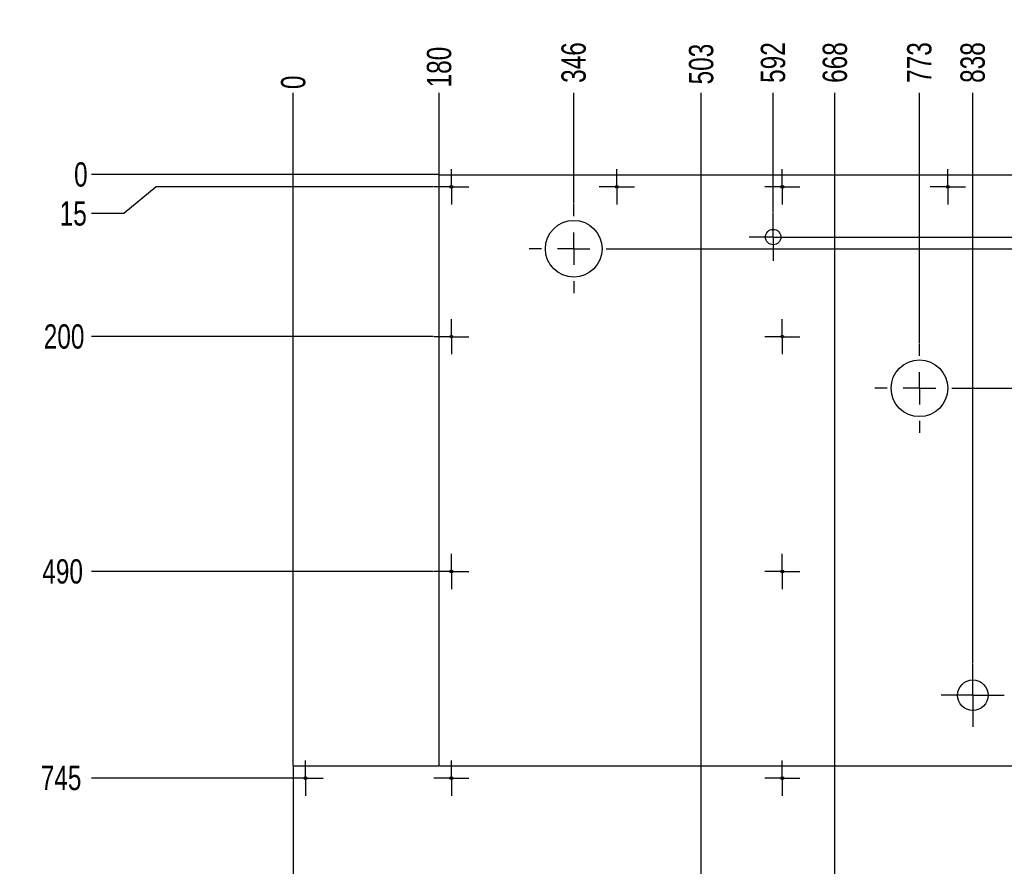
# Model space of a CAD drawing. Header units: millimetres. Extents: x 0 to 841, y 0 to 594.
# Tile 11 of 30: x 232 to 354, y 100 to 205. Entities that reach past the tile are written whole.
import ezdxf

# ---------------------------------------------------------------- set-up
doc = ezdxf.new("R2010")
doc.units = ezdxf.units.MM
doc.header["$PDSIZE"] = -1
doc.linetypes.add('CENTERX2', pattern=[20.32, 12.7, -2.54, 2.54, -2.54])
for name, color, linetype in [('COTES', 1, 'Continuous'), ('GRAVURES', 9, 'Continuous'), ('TRAIT-MIXTES', 3, 'CENTERX2')]:
    doc.layers.add(name, color=color, linetype=linetype)
doc.layers.add('TRAIT-FORT', color=4, linetype='Continuous', lineweight=25)
doc.styles.add('SLDTEXTSTYLE0', font='TXT', dxfattribs={"width": 0.75})
doc.dimstyles.new('SLDDIMSTYLE2', dxfattribs={"dimtxt": 3, "dimasz": 0.333333, "dimexe": 0, "dimexo": 0.0625, "dimgap": 0.75, "dimtad": 0, "dimtih": 1, "dimtoh": 1, "dimdec": 0, "dimlfac": 10, "dimrnd": 1e-09, "dimdsep": 46, "dimtxsty": 'SLDTEXTSTYLE0', "dimblk1": 'ORIGIN', "dimblk2": 'ORIGIN', "dimsah": 1, "dimcen": 0.09, "dimadec": 0, "dimazin": 2, "dimtfac": 1, "dimtdec": 0, "dimtofl": 0, "dimtmove": 0, "dimatfit": 3, "dimldrblk": 'ORIGIN', "dimfxl": 1, "dimfrac": 2, "dimtolj": 1, "dimtzin": 12, "dimarcsym": 0})
doc.dimstyles.new('SLDDIMSTYLE3', dxfattribs={"dimtxt": 3, "dimasz": 2, "dimexe": 0, "dimexo": 0.0625, "dimgap": 0.75, "dimtad": 0, "dimtih": 1, "dimtoh": 1, "dimdec": 0, "dimlfac": 10, "dimrnd": 1e-09, "dimzin": 12, "dimdsep": 46, "dimtxsty": 'SLDTEXTSTYLE0', "dimsah": 1, "dimcen": 0.09, "dimadec": 0, "dimazin": 3, "dimtfac": 1, "dimtdec": 0, "dimtofl": 0, "dimtmove": 0, "dimatfit": 3, "dimfxl": 1, "dimfrac": 2, "dimtolj": 1, "dimtzin": 12, "dimarcsym": 0})

# ---------------------------------------------------------------- blocks, each defined once
blk = doc.blocks.new('_D_184')
at = {"layer": 'COTES', "color": 0, "lineweight": -2, "transparency": 16777216}
blk.add_line((266.03, 112.78), (266.03, 195.81), dxfattribs=at)
at = {"layer": 'Defpoints', "color": 0, "transparency": 16777216}
for p in [(266.03, 195.81), (266.03, 112.72), (266.03, 112.72)]:
    blk.add_point(p, dxfattribs=at)
at = {"layer": 'COTES', "color": 0, "transparency": 16777216, "insert": (266.03, 197.12), "char_height": 3, "attachment_point": 5, "rotation": 90, "style": 'SLDTEXTSTYLE0'}
blk.add_mtext('\\A1;0', dxfattribs=at)
blk = doc.blocks.new('_Origin')
at = {"color": 0, "linetype": 'ByBlock', "lineweight": -2}
blk.add_line((0, 0), (-1, 0), dxfattribs=at)
blk.add_circle((0, 0), 0.5, dxfattribs=at)
blk = doc.blocks.new('_D_185')
at = {"layer": 'COTES', "color": 0, "lineweight": -2, "transparency": 16777216}
blk.add_line((284.03, 185.78), (284.03, 195.81), dxfattribs=at)
at = {"layer": 'Defpoints', "color": 0, "transparency": 16777216}
for p in [(284.03, 195.81), (284.03, 185.72), (266.03, 112.72)]:
    blk.add_point(p, dxfattribs=at)
at = {"layer": 'COTES', "color": 0, "transparency": 16777216, "insert": (284.03, 199), "char_height": 3, "attachment_point": 5, "rotation": 90, "style": 'SLDTEXTSTYLE0'}
blk.add_mtext('\\A1;180', dxfattribs=at)
blk = doc.blocks.new('_D_186')
at = {"layer": 'COTES', "color": 0, "lineweight": -2, "transparency": 16777216}
blk.add_line((300.63, 182.14), (300.63, 195.81), dxfattribs=at)
at = {"layer": 'Defpoints', "color": 0, "transparency": 16777216}
for p in [(300.63, 195.81), (300.63, 182.08), (266.03, 112.72)]:
    blk.add_point(p, dxfattribs=at)
at = {"layer": 'COTES', "color": 0, "transparency": 16777216, "insert": (300.63, 199.56), "char_height": 3, "attachment_point": 5, "rotation": 90, "style": 'SLDTEXTSTYLE0'}
blk.add_mtext('\\A1;346', dxfattribs=at)
blk = doc.blocks.new('_D_187')
at = {"layer": 'COTES', "color": 0, "lineweight": -2, "transparency": 16777216}
blk.add_line((316.36, 43.9), (316.36, 195.81), dxfattribs=at)
at = {"layer": 'Defpoints', "color": 0, "transparency": 16777216}
for p in [(316.36, 195.81), (266.03, 112.72), (316.36, 43.83)]:
    blk.add_point(p, dxfattribs=at)
at = {"layer": 'COTES', "color": 0, "transparency": 16777216, "insert": (316.36, 199.37), "char_height": 3, "attachment_point": 5, "rotation": 90, "style": 'SLDTEXTSTYLE0'}
blk.add_mtext('\\A1;503', dxfattribs=at)
blk = doc.blocks.new('_D_188')
at = {"layer": 'COTES', "color": 0, "lineweight": -2, "transparency": 16777216}
blk.add_line((325.23, 181.03), (325.23, 195.81), dxfattribs=at)
at = {"layer": 'Defpoints', "color": 0, "transparency": 16777216}
for p in [(325.23, 195.81), (325.23, 180.97), (266.03, 112.72)]:
    blk.add_point(p, dxfattribs=at)
at = {"layer": 'COTES', "color": 0, "transparency": 16777216, "insert": (325.23, 199.56), "char_height": 3, "attachment_point": 5, "rotation": 90, "style": 'SLDTEXTSTYLE0'}
blk.add_mtext('\\A1;592', dxfattribs=at)
blk = doc.blocks.new('_D_189')
at = {"layer": 'COTES', "color": 0, "lineweight": -2, "transparency": 16777216}
blk.add_line((332.86, 83.9), (332.86, 195.81), dxfattribs=at)
at = {"layer": 'Defpoints', "color": 0, "transparency": 16777216}
for p in [(332.86, 195.81), (266.03, 112.72), (332.86, 83.83)]:
    blk.add_point(p, dxfattribs=at)
at = {"layer": 'COTES', "color": 0, "transparency": 16777216, "insert": (332.86, 199.56), "char_height": 3, "attachment_point": 5, "rotation": 90, "style": 'SLDTEXTSTYLE0'}
blk.add_mtext('\\A1;668', dxfattribs=at)
blk = doc.blocks.new('_D_190')
at = {"layer": 'COTES', "color": 0, "lineweight": -2, "transparency": 16777216}
blk.add_line((343.28, 164.91), (343.28, 195.81), dxfattribs=at)
at = {"layer": 'Defpoints', "color": 0, "transparency": 16777216}
for p in [(343.28, 195.81), (343.28, 164.84), (266.03, 112.72)]:
    blk.add_point(p, dxfattribs=at)
at = {"layer": 'COTES', "color": 0, "transparency": 16777216, "insert": (343.28, 199.56), "char_height": 3, "attachment_point": 5, "rotation": 90, "style": 'SLDTEXTSTYLE0'}
blk.add_mtext('\\A1;773', dxfattribs=at)
blk = doc.blocks.new('_D_191')
at = {"layer": 'COTES', "color": 0, "lineweight": -2, "transparency": 16777216}
blk.add_line((349.86, 125.4), (349.86, 195.81), dxfattribs=at)
at = {"layer": 'Defpoints', "color": 0, "transparency": 16777216}
for p in [(349.86, 195.81), (349.86, 125.33), (266.03, 112.72)]:
    blk.add_point(p, dxfattribs=at)
at = {"layer": 'COTES', "color": 0, "transparency": 16777216, "insert": (349.86, 199.56), "char_height": 3, "attachment_point": 5, "rotation": 90, "style": 'SLDTEXTSTYLE0'}
blk.add_mtext('\\A1;838', dxfattribs=at)
blk = doc.blocks.new('_D_192')
at = {"layer": 'COTES', "color": 0, "lineweight": -2, "transparency": 16777216}
blk.add_line((356.91, 114.66), (356.91, 195.81), dxfattribs=at)
at = {"layer": 'Defpoints', "color": 0, "transparency": 16777216}
for p in [(356.91, 195.81), (356.91, 114.6), (266.03, 112.72)]:
    blk.add_point(p, dxfattribs=at)
at = {"layer": 'COTES', "color": 0, "transparency": 16777216, "insert": (356.91, 199.37), "char_height": 3, "attachment_point": 5, "rotation": 90, "style": 'SLDTEXTSTYLE0'}
blk.add_mtext('\\A1;909', dxfattribs=at)
blk = doc.blocks.new('_D_193')
at = {"layer": 'COTES', "color": 0, "lineweight": -2, "transparency": 16777216}
for p, q in [((362.7, 191.81), (362.7, 195.81)), ((363.35, 187.81), (362.7, 191.81)), ((363.35, 163.2), (363.35, 187.81))]:
    blk.add_line(p, q, dxfattribs=at)
at = {"layer": 'Defpoints', "color": 0, "transparency": 16777216}
for p in [(362.7, 195.81), (363.35, 163.14), (266.03, 112.72)]:
    blk.add_point(p, dxfattribs=at)
at = {"layer": 'COTES', "color": 0, "transparency": 16777216, "insert": (362.7, 199.56), "char_height": 3, "attachment_point": 5, "rotation": 90, "style": 'SLDTEXTSTYLE0'}
blk.add_mtext('\\A1;973', dxfattribs=at)
blk = doc.blocks.new('_D_194')
at = {"layer": 'COTES', "color": 0, "lineweight": -2, "transparency": 16777216}
for p, q in [((367.51, 191.81), (367.51, 195.81)), ((366.86, 187.81), (367.51, 191.81)), ((366.86, 83.9), (366.86, 187.81))]:
    blk.add_line(p, q, dxfattribs=at)
at = {"layer": 'Defpoints', "color": 0, "transparency": 16777216}
for p in [(367.51, 195.81), (266.03, 112.72), (366.86, 83.83)]:
    blk.add_point(p, dxfattribs=at)
at = {"layer": 'COTES', "color": 0, "transparency": 16777216, "insert": (367.51, 199.93), "char_height": 3, "attachment_point": 5, "rotation": 90, "style": 'SLDTEXTSTYLE0'}
blk.add_mtext('\\A1;1008', dxfattribs=at)
blk = doc.blocks.new('_D_195')
at = {"layer": 'COTES', "color": 0, "lineweight": -2, "transparency": 16777216}
for p, q in [((376.16, 191.81), (376.16, 195.81)), ((377.44, 187.81), (376.16, 191.81)), ((377.44, 63.85), (377.44, 187.81))]:
    blk.add_line(p, q, dxfattribs=at)
at = {"layer": 'Defpoints', "color": 0, "transparency": 16777216}
for p in [(376.16, 195.81), (266.03, 112.72), (377.44, 63.79)]:
    blk.add_point(p, dxfattribs=at)
at = {"layer": 'COTES', "color": 0, "transparency": 16777216, "insert": (376.16, 199.56), "char_height": 3, "attachment_point": 5, "rotation": 90, "style": 'SLDTEXTSTYLE0'}
blk.add_mtext('\\A1;1114', dxfattribs=at)
blk = doc.blocks.new('_D_196')
at = {"layer": 'COTES', "color": 0, "lineweight": -2, "transparency": 16777216}
for p, q in [((380.97, 191.81), (380.97, 195.81)), ((379.69, 187.81), (380.97, 191.81)), ((379.69, 58.29), (379.69, 187.81))]:
    blk.add_line(p, q, dxfattribs=at)
at = {"layer": 'Defpoints', "color": 0, "transparency": 16777216}
for p in [(380.97, 195.81), (266.03, 112.72), (379.69, 58.22)]:
    blk.add_point(p, dxfattribs=at)
at = {"layer": 'COTES', "color": 0, "transparency": 16777216, "insert": (380.97, 199.93), "char_height": 3, "attachment_point": 5, "rotation": 90, "style": 'SLDTEXTSTYLE0'}
blk.add_mtext('\\A1;1137', dxfattribs=at)
blk = doc.blocks.new('_D_197')
at = {"layer": 'COTES', "color": 0, "lineweight": -2, "transparency": 16777216}
for p, q in [((388.96, 191.81), (388.96, 195.81)), ((390.45, 187.81), (388.96, 191.81)), ((390.45, 64.36), (390.45, 187.81))]:
    blk.add_line(p, q, dxfattribs=at)
at = {"layer": 'Defpoints', "color": 0, "transparency": 16777216}
for p in [(388.96, 195.81), (266.03, 112.72), (390.45, 64.29)]:
    blk.add_point(p, dxfattribs=at)
at = {"layer": 'COTES', "color": 0, "transparency": 16777216, "insert": (388.96, 200.31), "char_height": 3, "attachment_point": 5, "rotation": 90, "style": 'SLDTEXTSTYLE0'}
blk.add_mtext('\\A1;1244', dxfattribs=at)
blk = doc.blocks.new('_D_198')
at = {"layer": 'COTES', "color": 0, "lineweight": -2, "transparency": 16777216}
for p, q in [((393.77, 191.81), (393.77, 195.81)), ((392.27, 187.81), (393.77, 191.81)), ((392.27, 174.89), (392.27, 187.81))]:
    blk.add_line(p, q, dxfattribs=at)
at = {"layer": 'Defpoints', "color": 0, "transparency": 16777216}
for p in [(393.77, 195.81), (392.27, 174.83), (266.03, 112.72)]:
    blk.add_point(p, dxfattribs=at)
at = {"layer": 'COTES', "color": 0, "transparency": 16777216, "insert": (393.77, 200.31), "char_height": 3, "attachment_point": 5, "rotation": 90, "style": 'SLDTEXTSTYLE0'}
blk.add_mtext('\\A1;1262', dxfattribs=at)
blk = doc.blocks.new('_D_199')
at = {"layer": 'COTES', "color": 0, "lineweight": -2, "transparency": 16777216}
blk.add_line((405.03, 138.78), (405.03, 195.81), dxfattribs=at)
at = {"layer": 'Defpoints', "color": 0, "transparency": 16777216}
for p in [(405.03, 195.81), (405.03, 138.72), (266.03, 112.72)]:
    blk.add_point(p, dxfattribs=at)
at = {"layer": 'COTES', "color": 0, "transparency": 16777216, "insert": (405.03, 200.12), "char_height": 3, "attachment_point": 5, "rotation": 90, "style": 'SLDTEXTSTYLE0'}
blk.add_mtext('\\A1;1390', dxfattribs=at)
blk = doc.blocks.new('_D_200')
at = {"layer": 'COTES', "color": 0, "lineweight": -2, "transparency": 16777216}
for p, q in [((419.19, 191.81), (419.19, 195.81)), ((421.03, 187.81), (419.19, 191.81)), ((421.03, 138.78), (421.03, 187.81))]:
    blk.add_line(p, q, dxfattribs=at)
at = {"layer": 'Defpoints', "color": 0, "transparency": 16777216}
for p in [(419.19, 195.81), (421.03, 138.72), (266.03, 112.72)]:
    blk.add_point(p, dxfattribs=at)
at = {"layer": 'COTES', "color": 0, "transparency": 16777216, "insert": (419.19, 200.12), "char_height": 3, "attachment_point": 5, "rotation": 90, "style": 'SLDTEXTSTYLE0'}
blk.add_mtext('\\A1;1550', dxfattribs=at)
blk = doc.blocks.new('_D_201')
at = {"layer": 'COTES', "color": 0, "lineweight": -2, "transparency": 16777216}
for p, q in [((424, 191.81), (424, 195.81)), ((424.23, 187.81), (424, 191.81)), ((424.23, 164.28), (424.23, 187.81))]:
    blk.add_line(p, q, dxfattribs=at)
at = {"layer": 'Defpoints', "color": 0, "transparency": 16777216}
for p in [(424, 195.81), (424.23, 164.22), (266.03, 112.72)]:
    blk.add_point(p, dxfattribs=at)
at = {"layer": 'COTES', "color": 0, "transparency": 16777216, "insert": (424, 200.31), "char_height": 3, "attachment_point": 5, "rotation": 90, "style": 'SLDTEXTSTYLE0'}
blk.add_mtext('\\A1;1582', dxfattribs=at)
blk = doc.blocks.new('_D_202')
at = {"layer": 'COTES', "color": 0, "lineweight": -2, "transparency": 16777216}
for p, q in [((428.81, 191.81), (428.81, 195.81)), ((428.68, 187.81), (428.81, 191.81)), ((428.68, 143.65), (428.68, 187.81))]:
    blk.add_line(p, q, dxfattribs=at)
at = {"layer": 'Defpoints', "color": 0, "transparency": 16777216}
for p in [(428.81, 195.81), (428.68, 143.59), (266.03, 112.72)]:
    blk.add_point(p, dxfattribs=at)
at = {"layer": 'COTES', "color": 0, "transparency": 16777216, "insert": (428.81, 200.31), "char_height": 3, "attachment_point": 5, "rotation": 90, "style": 'SLDTEXTSTYLE0'}
blk.add_mtext('\\A1;1626', dxfattribs=at)
blk = doc.blocks.new('_D_203')
at = {"layer": 'COTES', "color": 0, "lineweight": -2, "transparency": 16777216}
for p, q in [((433.62, 191.81), (433.62, 195.81)), ((431.78, 187.81), (433.62, 191.81)), ((431.78, 138.95), (431.78, 187.81))]:
    blk.add_line(p, q, dxfattribs=at)
at = {"layer": 'Defpoints', "color": 0, "transparency": 16777216}
for p in [(433.62, 195.81), (431.78, 138.89), (266.03, 112.72)]:
    blk.add_point(p, dxfattribs=at)
at = {"layer": 'COTES', "color": 0, "transparency": 16777216, "insert": (433.62, 200.31), "char_height": 3, "attachment_point": 5, "rotation": 90, "style": 'SLDTEXTSTYLE0'}
blk.add_mtext('\\A1;1657', dxfattribs=at)
blk = doc.blocks.new('_D_204')
at = {"layer": 'COTES', "color": 0, "lineweight": -2, "transparency": 16777216}
blk.add_line((441.44, 84.96), (441.44, 195.81), dxfattribs=at)
at = {"layer": 'Defpoints', "color": 0, "transparency": 16777216}
for p in [(441.44, 195.81), (266.03, 112.72), (441.44, 84.9)]:
    blk.add_point(p, dxfattribs=at)
at = {"layer": 'COTES', "color": 0, "transparency": 16777216, "insert": (441.44, 200.31), "char_height": 3, "attachment_point": 5, "rotation": 90, "style": 'SLDTEXTSTYLE0'}
blk.add_mtext('\\A1;1754', dxfattribs=at)
blk = doc.blocks.new('_D_205')
at = {"layer": 'COTES', "color": 0, "lineweight": -2, "transparency": 16777216}
for p, q in [((448.31, 191.81), (448.31, 195.81)), ((449.2, 187.81), (448.31, 191.81)), ((449.2, 92.84), (449.2, 187.81))]:
    blk.add_line(p, q, dxfattribs=at)
at = {"layer": 'Defpoints', "color": 0, "transparency": 16777216}
for p in [(448.31, 195.81), (266.03, 112.72), (449.2, 92.78)]:
    blk.add_point(p, dxfattribs=at)
at = {"layer": 'COTES', "color": 0, "transparency": 16777216, "insert": (448.31, 200.31), "char_height": 3, "attachment_point": 5, "rotation": 90, "style": 'SLDTEXTSTYLE0'}
blk.add_mtext('\\A1;1832', dxfattribs=at)
blk = doc.blocks.new('_D_206')
at = {"layer": 'COTES', "color": 0, "lineweight": -2, "transparency": 16777216}
for p, q in [((453.12, 191.81), (453.12, 195.81)), ((451.45, 187.81), (453.12, 191.81)), ((451.45, 87.28), (451.45, 187.81))]:
    blk.add_line(p, q, dxfattribs=at)
at = {"layer": 'Defpoints', "color": 0, "transparency": 16777216}
for p in [(453.12, 195.81), (266.03, 112.72), (451.45, 87.22)]:
    blk.add_point(p, dxfattribs=at)
at = {"layer": 'COTES', "color": 0, "transparency": 16777216, "insert": (453.12, 200.31), "char_height": 3, "attachment_point": 5, "rotation": 90, "style": 'SLDTEXTSTYLE0'}
blk.add_mtext('\\A1;1854', dxfattribs=at)
blk = doc.blocks.new('_D_207')
at = {"layer": 'COTES', "color": 0, "lineweight": -2, "transparency": 16777216}
for p, q in [((457.93, 191.81), (457.93, 195.81)), ((457.03, 187.81), (457.93, 191.81)), ((457.03, 138.28), (457.03, 187.81))]:
    blk.add_line(p, q, dxfattribs=at)
at = {"layer": 'Defpoints', "color": 0, "transparency": 16777216}
for p in [(457.93, 195.81), (457.03, 138.22), (266.03, 112.72)]:
    blk.add_point(p, dxfattribs=at)
at = {"layer": 'COTES', "color": 0, "transparency": 16777216, "insert": (457.93, 199.75), "char_height": 3, "attachment_point": 5, "rotation": 90, "style": 'SLDTEXTSTYLE0'}
blk.add_mtext('\\A1;1910', dxfattribs=at)
blk = doc.blocks.new('_D_208')
at = {"layer": 'COTES', "color": 0, "lineweight": -2, "transparency": 16777216}
blk.add_line((470.03, 112.78), (470.03, 195.81), dxfattribs=at)
at = {"layer": 'Defpoints', "color": 0, "transparency": 16777216}
for p in [(470.03, 195.81), (266.03, 112.72), (470.03, 112.72)]:
    blk.add_point(p, dxfattribs=at)
at = {"layer": 'COTES', "color": 0, "transparency": 16777216, "insert": (470.03, 200.31), "char_height": 3, "attachment_point": 5, "rotation": 90, "style": 'SLDTEXTSTYLE0'}
blk.add_mtext('\\A1;2040', dxfattribs=at)
blk = doc.blocks.new('_D_210')
at = {"layer": 'COTES', "color": 0, "lineweight": -2, "transparency": 16777216}
for p, q in [((476.31, 178.02), (480.31, 179.73)), ((480.31, 179.73), (484.31, 179.73)), ((328.24, 178.02), (476.31, 178.02))]:
    blk.add_line(p, q, dxfattribs=at)
at = {"layer": 'Defpoints', "color": 0, "transparency": 16777216}
for p in [(457.03, 185.72), (484.31, 179.73), (328.18, 178.02)]:
    blk.add_point(p, dxfattribs=at)
at = {"layer": 'COTES', "color": 0, "transparency": 16777216, "insert": (486.94, 179.73), "char_height": 3, "attachment_point": 5, "style": 'SLDTEXTSTYLE0'}
blk.add_mtext('\\A1;77', dxfattribs=at)
blk = doc.blocks.new('_D_211')
at = {"layer": 'COTES', "color": 0, "lineweight": -2, "transparency": 16777216}
for p, q in [((306.19, 176.58), (476.31, 176.58)), ((476.31, 176.58), (480.31, 175.34)), ((480.31, 175.34), (484.31, 175.34))]:
    blk.add_line(p, q, dxfattribs=at)
at = {"layer": 'Defpoints', "color": 0, "transparency": 16777216}
for p in [(457.03, 185.72), (306.13, 176.58), (484.31, 175.34)]:
    blk.add_point(p, dxfattribs=at)
at = {"layer": 'COTES', "color": 0, "transparency": 16777216, "insert": (486.56, 175.34), "char_height": 3, "attachment_point": 5, "style": 'SLDTEXTSTYLE0'}
blk.add_mtext('\\A1;91', dxfattribs=at)
blk = doc.blocks.new('_D_214')
at = {"layer": 'COTES', "color": 0, "lineweight": -2, "transparency": 16777216}
for p, q in [((476.31, 159.34), (480.31, 160.49)), ((480.31, 160.49), (484.31, 160.49)), ((348.84, 159.34), (476.31, 159.34))]:
    blk.add_line(p, q, dxfattribs=at)
at = {"layer": 'Defpoints', "color": 0, "transparency": 16777216}
for p in [(457.03, 185.72), (484.31, 160.49), (348.78, 159.34)]:
    blk.add_point(p, dxfattribs=at)
at = {"layer": 'COTES', "color": 0, "transparency": 16777216, "insert": (488.06, 160.49), "char_height": 3, "attachment_point": 5, "style": 'SLDTEXTSTYLE0'}
blk.add_mtext('\\A1;264', dxfattribs=at)
blk = doc.blocks.new('_D_221')
at = {"layer": 'COTES', "color": 0, "lineweight": -2, "transparency": 16777216}
for p, q in [((476.31, 112.72), (480.31, 121.61)), ((480.31, 121.61), (484.31, 121.61)), ((284.09, 112.72), (476.31, 112.72))]:
    blk.add_line(p, q, dxfattribs=at)
at = {"layer": 'Defpoints', "color": 0, "transparency": 16777216}
for p in [(457.03, 185.72), (484.31, 121.61), (284.03, 112.72)]:
    blk.add_point(p, dxfattribs=at)
at = {"layer": 'COTES', "color": 0, "transparency": 16777216, "insert": (487.88, 121.61), "char_height": 3, "attachment_point": 5, "style": 'SLDTEXTSTYLE0'}
blk.add_mtext('\\A1;730', dxfattribs=at)
blk = doc.blocks.new('_D_224')
at = {"layer": 'COTES', "color": 0, "lineweight": -2, "transparency": 16777216}
for p, q in [((476.31, 94.44), (480.31, 97.15)), ((480.31, 97.15), (484.31, 97.15)), ((322.62, 94.44), (476.31, 94.44))]:
    blk.add_line(p, q, dxfattribs=at)
at = {"layer": 'Defpoints', "color": 0, "transparency": 16777216}
for p in [(457.03, 185.72), (484.31, 97.15), (322.56, 94.44)]:
    blk.add_point(p, dxfattribs=at)
at = {"layer": 'COTES', "color": 0, "transparency": 16777216, "insert": (487.69, 97.15), "char_height": 3, "attachment_point": 5, "style": 'SLDTEXTSTYLE0'}
blk.add_mtext('\\A1;913', dxfattribs=at)
blk = doc.blocks.new('_D_227')
at = {"layer": 'COTES', "color": 0, "lineweight": -2, "transparency": 16777216}
for p, q in [((476.31, 79.95), (480.31, 82.72)), ((480.31, 82.72), (484.31, 82.72)), ((336.81, 79.95), (476.31, 79.95))]:
    blk.add_line(p, q, dxfattribs=at)
at = {"layer": 'Defpoints', "color": 0, "transparency": 16777216}
for p in [(457.03, 185.72), (484.31, 82.72), (336.75, 79.95)]:
    blk.add_point(p, dxfattribs=at)
at = {"layer": 'COTES', "color": 0, "transparency": 16777216, "insert": (488.63, 82.72), "char_height": 3, "attachment_point": 5, "style": 'SLDTEXTSTYLE0'}
blk.add_mtext('\\A1;1058', dxfattribs=at)
blk = doc.blocks.new('_D_232')
at = {"layer": 'COTES', "color": 0, "lineweight": -2, "transparency": 16777216}
blk.add_line((320.31, 39.95), (484.31, 39.95), dxfattribs=at)
at = {"layer": 'Defpoints', "color": 0, "transparency": 16777216}
for p in [(457.03, 185.72), (320.25, 39.95), (484.31, 39.95)]:
    blk.add_point(p, dxfattribs=at)
at = {"layer": 'COTES', "color": 0, "transparency": 16777216, "insert": (488.81, 39.95), "char_height": 3, "attachment_point": 5, "style": 'SLDTEXTSTYLE0'}
blk.add_mtext('\\A1;1458', dxfattribs=at)
blk = doc.blocks.new('_D_234')
at = {"layer": 'COTES', "color": 0, "lineweight": -2, "transparency": 16777216}
blk.add_line((283.97, 185.72), (241.13, 185.72), dxfattribs=at)
at = {"layer": 'Defpoints', "color": 0, "transparency": 16777216}
for p in [(241.13, 185.72), (284.03, 185.72), (284.03, 185.72)]:
    blk.add_point(p, dxfattribs=at)
at = {"layer": 'COTES', "color": 0, "transparency": 16777216, "insert": (239.82, 185.72), "char_height": 3, "attachment_point": 5, "style": 'SLDTEXTSTYLE0'}
blk.add_mtext('\\A1;0', dxfattribs=at)
blk = doc.blocks.new('_D_235')
at = {"layer": 'COTES', "color": 0, "lineweight": -2, "transparency": 16777216}
for p, q in [((249.13, 184.22), (245.13, 180.91)), ((283.3, 184.22), (249.13, 184.22)), ((245.13, 180.91), (241.13, 180.91))]:
    blk.add_line(p, q, dxfattribs=at)
at = {"layer": 'Defpoints', "color": 0, "transparency": 16777216}
for p in [(284.03, 185.72), (283.36, 184.22), (241.13, 180.91)]:
    blk.add_point(p, dxfattribs=at)
at = {"layer": 'COTES', "color": 0, "transparency": 16777216, "insert": (238.88, 180.91), "char_height": 3, "attachment_point": 5, "style": 'SLDTEXTSTYLE0'}
blk.add_mtext('\\A1;15', dxfattribs=at)
blk = doc.blocks.new('_D_236')
at = {"layer": 'COTES', "color": 0, "lineweight": -2, "transparency": 16777216}
blk.add_line((283.3, 165.72), (241.13, 165.72), dxfattribs=at)
at = {"layer": 'Defpoints', "color": 0, "transparency": 16777216}
for p in [(284.03, 185.72), (241.13, 165.72), (283.36, 165.72)]:
    blk.add_point(p, dxfattribs=at)
at = {"layer": 'COTES', "color": 0, "transparency": 16777216, "insert": (237.75, 165.72), "char_height": 3, "attachment_point": 5, "style": 'SLDTEXTSTYLE0'}
blk.add_mtext('\\A1;200', dxfattribs=at)
blk = doc.blocks.new('_D_237')
at = {"layer": 'COTES', "color": 0, "lineweight": -2, "transparency": 16777216}
blk.add_line((283.3, 136.72), (241.13, 136.72), dxfattribs=at)
at = {"layer": 'Defpoints', "color": 0, "transparency": 16777216}
for p in [(284.03, 185.72), (241.13, 136.72), (283.36, 136.72)]:
    blk.add_point(p, dxfattribs=at)
at = {"layer": 'COTES', "color": 0, "transparency": 16777216, "insert": (237.57, 136.72), "char_height": 3, "attachment_point": 5, "style": 'SLDTEXTSTYLE0'}
blk.add_mtext('\\A1;490', dxfattribs=at)
blk = doc.blocks.new('_D_238')
at = {"layer": 'COTES', "color": 0, "lineweight": -2, "transparency": 16777216}
blk.add_line((265.3, 111.22), (241.13, 111.22), dxfattribs=at)
at = {"layer": 'Defpoints', "color": 0, "transparency": 16777216}
for p in [(284.03, 185.72), (241.13, 111.22), (265.36, 111.22)]:
    blk.add_point(p, dxfattribs=at)
at = {"layer": 'COTES', "color": 0, "transparency": 16777216, "insert": (237.38, 111.22), "char_height": 3, "attachment_point": 5, "style": 'SLDTEXTSTYLE0'}
blk.add_mtext('\\A1;745', dxfattribs=at)
blk = doc.blocks.new('_D_239')
at = {"layer": 'COTES', "color": 0, "lineweight": -2, "transparency": 16777216}
blk.add_line((265.3, 92.22), (241.13, 92.22), dxfattribs=at)
at = {"layer": 'Defpoints', "color": 0, "transparency": 16777216}
for p in [(284.03, 185.72), (241.13, 92.22), (265.36, 92.22)]:
    blk.add_point(p, dxfattribs=at)
at = {"layer": 'COTES', "color": 0, "transparency": 16777216, "insert": (237.38, 92.22), "char_height": 3, "attachment_point": 5, "style": 'SLDTEXTSTYLE0'}
blk.add_mtext('\\A1;935', dxfattribs=at)
blk = doc.blocks.new('_D_240')
at = {"layer": 'COTES', "color": 0, "lineweight": -2, "transparency": 16777216}
blk.add_line((265.3, 73.22), (241.13, 73.22), dxfattribs=at)
at = {"layer": 'Defpoints', "color": 0, "transparency": 16777216}
for p in [(284.03, 185.72), (241.13, 73.22), (265.36, 73.22)]:
    blk.add_point(p, dxfattribs=at)
at = {"layer": 'COTES', "color": 0, "transparency": 16777216, "insert": (237, 73.22), "char_height": 3, "attachment_point": 5, "style": 'SLDTEXTSTYLE0'}
blk.add_mtext('\\A1;1125', dxfattribs=at)
blk = doc.blocks.new('_D_241')
at = {"layer": 'COTES', "color": 0, "lineweight": -2, "transparency": 16777216}
blk.add_line((265.3, 54.22), (241.13, 54.22), dxfattribs=at)
at = {"layer": 'Defpoints', "color": 0, "transparency": 16777216}
for p in [(284.03, 185.72), (241.13, 54.22), (265.36, 54.22)]:
    blk.add_point(p, dxfattribs=at)
at = {"layer": 'COTES', "color": 0, "transparency": 16777216, "insert": (237, 54.22), "char_height": 3, "attachment_point": 5, "style": 'SLDTEXTSTYLE0'}
blk.add_mtext('\\A1;1315', dxfattribs=at)
blk = doc.blocks.new('_D_242')
at = {"layer": 'COTES', "color": 0, "lineweight": -2, "transparency": 16777216}
for p, q in [((245.13, 38.53), (241.13, 38.53)), ((249.13, 35.22), (245.13, 38.53)), ((265.3, 35.22), (249.13, 35.22))]:
    blk.add_line(p, q, dxfattribs=at)
at = {"layer": 'Defpoints', "color": 0, "transparency": 16777216}
for p in [(284.03, 185.72), (241.13, 38.53), (265.36, 35.22)]:
    blk.add_point(p, dxfattribs=at)
at = {"layer": 'COTES', "color": 0, "transparency": 16777216, "insert": (236.82, 38.53), "char_height": 3, "attachment_point": 5, "style": 'SLDTEXTSTYLE0'}
blk.add_mtext('\\A1;1505', dxfattribs=at)
blk = doc.blocks.new('_D_243')
at = {"layer": 'COTES', "color": 0, "lineweight": -2, "transparency": 16777216}
blk.add_line((265.97, 33.72), (241.13, 33.72), dxfattribs=at)
at = {"layer": 'Defpoints', "color": 0, "transparency": 16777216}
for p in [(284.03, 185.72), (241.13, 33.72), (266.03, 33.72)]:
    blk.add_point(p, dxfattribs=at)
at = {"layer": 'COTES', "color": 0, "transparency": 16777216, "insert": (236.82, 33.72), "char_height": 3, "attachment_point": 5, "style": 'SLDTEXTSTYLE0'}
blk.add_mtext('\\A1;1520', dxfattribs=at)
blk = doc.blocks.new('SW_CENTERMARKSYMBOL_152')
at = {"layer": 'TRAIT-MIXTES', "color": 0}
for p, q in [((0, 2), (0, 2.17)), ((0, 0), (0, 2)), ((-2, 0), (-2.17, 0)), ((0, 0), (-2, 0)), ((0, 0), (0, -2)), ((0, 0), (2, 0)), ((2, 0), (2.17, 0)), ((0, -2), (0, -2.17))]:
    blk.add_line(p, q, dxfattribs=at)
blk = doc.blocks.new('SW_CENTERMARKSYMBOL_153')
at = {"layer": 'TRAIT-MIXTES', "color": 0}
for p, q in [((0, 2), (0, 2.17)), ((0, 0), (0, 2)), ((-2, 0), (-2.17, 0)), ((0, 0), (-2, 0)), ((0, 0), (0, -2)), ((0, 0), (2, 0)), ((2, 0), (2.17, 0)), ((0, -2), (0, -2.17))]:
    blk.add_line(p, q, dxfattribs=at)
blk = doc.blocks.new('SW_CENTERMARKSYMBOL_154')
at = {"layer": 'TRAIT-MIXTES', "color": 0}
for p, q in [((0, 2), (0, 2.17)), ((0, 0), (0, 2)), ((-2, 0), (-2.17, 0)), ((0, 0), (-2, 0)), ((0, 0), (0, -2)), ((0, 0), (2, 0)), ((2, 0), (2.17, 0)), ((0, -2), (0, -2.17))]:
    blk.add_line(p, q, dxfattribs=at)
blk = doc.blocks.new('SW_CENTERMARKSYMBOL_155')
at = {"layer": 'TRAIT-MIXTES', "color": 0}
for p, q in [((0, 2), (0, 2.17)), ((0, 0), (0, 2)), ((-2, 0), (-2.17, 0)), ((0, 0), (-2, 0)), ((0, 0), (0, -2)), ((0, 0), (2, 0)), ((2, 0), (2.17, 0)), ((0, -2), (0, -2.17))]:
    blk.add_line(p, q, dxfattribs=at)
blk = doc.blocks.new('SW_CENTERMARKSYMBOL_159')
at = {"layer": 'TRAIT-MIXTES', "color": 0}
for p, q in [((0, 2), (0, 2.17)), ((0, 0), (0, 2)), ((-2, 0), (-2.17, 0)), ((0, 0), (-2, 0)), ((0, 0), (0, -2)), ((0, 0), (2, 0)), ((2, 0), (2.17, 0)), ((0, -2), (0, -2.17))]:
    blk.add_line(p, q, dxfattribs=at)
blk = doc.blocks.new('SW_CENTERMARKSYMBOL_160')
at = {"layer": 'TRAIT-MIXTES', "color": 0}
for p, q in [((0, 2), (0, 2.17)), ((0, 0), (0, 2)), ((-2, 0), (-2.17, 0)), ((0, 0), (-2, 0)), ((0, 0), (0, -2)), ((0, 0), (2, 0)), ((2, 0), (2.17, 0)), ((0, -2), (0, -2.17))]:
    blk.add_line(p, q, dxfattribs=at)
blk = doc.blocks.new('SW_CENTERMARKSYMBOL_161')
at = {"layer": 'TRAIT-MIXTES', "color": 0}
for p, q in [((0, 2), (0, 2.17)), ((0, 0), (0, 2)), ((-2, 0), (-2.17, 0)), ((0, 0), (-2, 0)), ((0, 0), (0, -2)), ((0, 0), (2, 0)), ((2, 0), (2.17, 0)), ((0, -2), (0, -2.17))]:
    blk.add_line(p, q, dxfattribs=at)
blk = doc.blocks.new('SW_CENTERMARKSYMBOL_185')
at = {"layer": 'TRAIT-MIXTES', "color": 0}
for p, q in [((0, 2), (0, 2.17)), ((0, 0), (0, 2)), ((-2, 0), (-2.17, 0)), ((0, 0), (-2, 0)), ((0, 0), (0, -2)), ((0, 0), (2, 0)), ((2, 0), (2.17, 0)), ((0, -2), (0, -2.17))]:
    blk.add_line(p, q, dxfattribs=at)
blk = doc.blocks.new('SW_CENTERMARKSYMBOL_186')
at = {"layer": 'TRAIT-MIXTES', "color": 0}
for p, q in [((0, 2), (0, 2.17)), ((0, 0), (0, 2)), ((-2, 0), (-2.17, 0)), ((0, 0), (-2, 0)), ((0, 0), (0, -2)), ((0, 0), (2, 0)), ((2, 0), (2.17, 0)), ((0, -2), (0, -2.17))]:
    blk.add_line(p, q, dxfattribs=at)
blk = doc.blocks.new('SW_CENTERMARKSYMBOL_187')
at = {"layer": 'TRAIT-MIXTES', "color": 0}
for p, q in [((0, 2), (0, 2.17)), ((0, 0), (0, 2)), ((-2, 0), (-2.17, 0)), ((0, 0), (-2, 0)), ((0, 0), (0, -2)), ((0, 0), (2, 0)), ((2, 0), (2.17, 0)), ((0, -2), (0, -2.17))]:
    blk.add_line(p, q, dxfattribs=at)
blk = doc.blocks.new('SW_CENTERMARKSYMBOL_188')
at = {"layer": 'TRAIT-MIXTES', "color": 0}
for p, q in [((0, 2), (0, 2.17)), ((0, 0), (0, 2)), ((-2, 0), (-2.17, 0)), ((0, 0), (-2, 0)), ((0, 0), (0, -2)), ((0, 0), (2, 0)), ((2, 0), (2.17, 0)), ((0, -2), (0, -2.17))]:
    blk.add_line(p, q, dxfattribs=at)
blk = doc.blocks.new('SW_CENTERMARKSYMBOL_189')
at = {"layer": 'TRAIT-MIXTES', "color": 0}
for p, q in [((0, 4), (0, 5.5)), ((0, 0), (0, 2)), ((-4, 0), (-5.5, 0)), ((0, 0), (-2, 0)), ((0, 0), (0, -2)), ((0, 0), (2, 0)), ((4, 0), (5.5, 0)), ((0, -4), (0, -5.5))]:
    blk.add_line(p, q, dxfattribs=at)
blk = doc.blocks.new('SW_CENTERMARKSYMBOL_190')
at = {"layer": 'TRAIT-MIXTES', "color": 0}
for p, q in [((0, 4), (0, 5.5)), ((0, 0), (0, 2)), ((-4, 0), (-5.5, 0)), ((0, 0), (-2, 0)), ((0, 0), (0, -2)), ((0, 0), (2, 0)), ((4, 0), (5.5, 0)), ((0, -4), (0, -5.5))]:
    blk.add_line(p, q, dxfattribs=at)
blk = doc.blocks.new('SW_CENTERMARKSYMBOL_197')
at = {"layer": 'TRAIT-MIXTES', "color": 0}
for p, q in [((0, 2), (0, 3.885)), ((0, 0), (0, 2)), ((-2, 0), (-3.885, 0)), ((0, 0), (-2, 0)), ((0, 0), (0, -2)), ((0, 0), (2, 0)), ((2, 0), (3.885, 0)), ((0, -2), (0, -3.885))]:
    blk.add_line(p, q, dxfattribs=at)
blk = doc.blocks.new('SW_CENTERMARKSYMBOL_205')
at = {"layer": 'TRAIT-MIXTES', "color": 0}
for p, q in [((0, 2), (0, 2.95)), ((0, 0), (0, 2)), ((-2, 0), (-2.95, 0)), ((0, 0), (-2, 0)), ((0, 0), (0, -2)), ((0, 0), (2, 0)), ((2, 0), (2.95, 0)), ((0, -2), (0, -2.95))]:
    blk.add_line(p, q, dxfattribs=at)

msp = doc.modelspace()

# ---------------------------------------------------------------- linework, layer by layer
at = {"layer": 'GRAVURES', "lineweight": 25}
for centre, radius in [((300.6307, 176.5765), 3.499), ((343.2811, 159.3446), 3.4999), ((349.8641, 121.4498), 1.885)]:
    msp.add_circle(centre, radius, dxfattribs=at)
at = {"layer": 'TRAIT-FORT', "lineweight": 25}
for p, q in [((284.0277, 112.7179), (284.0277, 185.7179)), ((284.0277, 185.7179), (457.0275, 185.7179)), ((266.0276, 112.7179), (284.0277, 112.7179)), ((266.0276, 112.7179), (266.0276, 33.718))]:
    msp.add_line(p, q, dxfattribs=at)
for centre, radius in [((285.5277, 184.218), 0.17), ((305.9444, 184.218), 0.17), ((326.361, 184.218), 0.17), ((346.7777, 184.218), 0.17), ((325.2276, 178.0178), 0.95), ((285.5277, 165.718), 0.17), ((326.361, 165.718), 0.17), ((285.5277, 136.718), 0.17), ((326.361, 136.718), 0.17), ((267.5276, 111.2179), 0.17), ((285.5277, 111.2179), 0.17), ((326.361, 111.2179), 0.17)]:
    msp.add_circle(centre, radius, dxfattribs=at)

# ---------------------------------------------------------------- block references
at = {"layer": 'TRAIT-MIXTES'}
for name, p in [('SW_CENTERMARKSYMBOL_188', (285.5277, 184.218)), ('SW_CENTERMARKSYMBOL_187', (305.9444, 184.218)), ('SW_CENTERMARKSYMBOL_186', (326.361, 184.218)), ('SW_CENTERMARKSYMBOL_185', (346.7777, 184.218)), ('SW_CENTERMARKSYMBOL_189', (300.6307, 176.5765)), ('SW_CENTERMARKSYMBOL_205', (325.2276, 178.0178)), ('SW_CENTERMARKSYMBOL_155', (285.5277, 165.718)), ('SW_CENTERMARKSYMBOL_159', (326.361, 165.718)), ('SW_CENTERMARKSYMBOL_190', (343.2811, 159.3446)), ('SW_CENTERMARKSYMBOL_154', (285.5277, 136.718)), ('SW_CENTERMARKSYMBOL_160', (326.361, 136.718)), ('SW_CENTERMARKSYMBOL_197', (349.8641, 121.4498)), ('SW_CENTERMARKSYMBOL_152', (267.5276, 111.2179)), ('SW_CENTERMARKSYMBOL_153', (285.5277, 111.2179)), ('SW_CENTERMARKSYMBOL_161', (326.361, 111.2179))]:
    msp.add_blockref(name, p, dxfattribs=at)

# ---------------------------------------------------------------- dimensions: what is measured, and where the dimension line sits
at = {"layer": 'COTES'}
for feature_location, offset, dtype, origin, dimstyle, picture, middle in [((390.4471, 64.2929), (-1.4917, 131.5167), 1, (266.0276, 112.7179), 'SLDDIMSTYLE3', '_D_197', (388.9554, 200.3096)), ((392.2738, 174.8258), (1.4917, 20.9838), 1, (266.0276, 112.7179), 'SLDDIMSTYLE3', '_D_198', (393.7655, 200.3096)), ((424.2276, 164.218), (-0.2301, 31.5916), 1, (266.0276, 112.7179), 'SLDDIMSTYLE3', '_D_201', (423.9975, 200.3096)), ((428.676, 143.5918), (0.1316, 52.2178), 1, (266.0276, 112.7179), 'SLDDIMSTYLE3', '_D_202', (428.8076, 200.3096)), ((431.77756, 138.88804), (1.8402, 56.92157), 1, (266.02761, 112.71794), 'SLDDIMSTYLE3', '_D_203', (433.61775, 200.30961)), ((441.4423, 84.8963), (0, 110.9133), 1, (266.0276, 112.7179), 'SLDDIMSTYLE3', '_D_204', (441.4423, 200.3096)), ((449.2045, 92.7821), (-0.8986, 103.0275), 1, (266.0276, 112.7179), 'SLDDIMSTYLE3', '_D_205', (448.3059, 200.3096)), ((451.4521, 87.219), (1.6639, 108.5906), 1, (266.0276, 112.7179), 'SLDDIMSTYLE3', '_D_206', (453.116, 200.3096)), ((470.0276, 112.7179), (0, 83.0917), 1, (266.0276, 112.7179), 'SLDDIMSTYLE3', '_D_208', (470.0276, 200.3096)), ((405.0276, 138.718), (0, 57.0916), 1, (266.0276, 112.7179), 'SLDDIMSTYLE3', '_D_199', (405.0276, 200.1221)), ((421.0276, 138.718), (-1.8402, 57.0916), 1, (266.0276, 112.7179), 'SLDDIMSTYLE3', '_D_200', (419.1874, 200.1221)), ((366.8641, 83.8348), (0.6459, 111.9748), 1, (266.0276, 112.7179), 'SLDDIMSTYLE3', '_D_194', (367.51, 199.9346)), ((379.6881, 58.2245), (1.2812, 137.5851), 1, (266.0276, 112.7179), 'SLDDIMSTYLE3', '_D_196', (380.9693, 199.9346)), ((457.0275, 138.218), (0.8986, 57.5916), 1, (266.0276, 112.7179), 'SLDDIMSTYLE3', '_D_207', (457.9261, 199.7471)), ((377.4404, 63.7876), (-1.2812, 132.022), 1, (266.0276, 112.7179), 'SLDDIMSTYLE3', '_D_195', (376.1592, 199.5596)), ((300.6307, 182.0755), (0, 13.7341), 1, (266.0276, 112.7179), 'SLDDIMSTYLE3', '_D_186', (300.6307, 199.5596)), ((325.2276, 180.9678), (0, 14.8418), 1, (266.0276, 112.7179), 'SLDDIMSTYLE3', '_D_188', (325.2276, 199.5596)), ((332.8641, 83.8348), (0, 111.9748), 1, (266.0276, 112.7179), 'SLDDIMSTYLE3', '_D_189', (332.8641, 199.5596)), ((343.2811, 164.8445), (0, 30.9651), 1, (266.0276, 112.7179), 'SLDDIMSTYLE3', '_D_190', (343.2811, 199.5596)), ((349.8641, 125.3348), (0, 70.4748), 1, (266.0276, 112.7179), 'SLDDIMSTYLE3', '_D_191', (349.8641, 199.5596)), ((363.3457, 163.138), (-0.6459, 32.6716), 1, (266.0276, 112.7179), 'SLDDIMSTYLE3', '_D_193', (362.6998, 199.5596)), ((316.3641, 43.8348), (0, 151.9748), 1, (266.0276, 112.7179), 'SLDDIMSTYLE3', '_D_187', (316.3641, 199.3721)), ((356.912, 114.5973), (0, 81.2123), 1, (266.0276, 112.7179), 'SLDDIMSTYLE3', '_D_192', (356.912, 199.3721)), ((284.0277, 185.7179), (0, 10.0917), 1, (266.0276, 112.7179), 'SLDDIMSTYLE3', '_D_185', (284.0277, 198.9971)), ((266.027606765, 112.7179374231), (0, 83.0916705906), 1, (266.027606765, 112.7179374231), 'SLDDIMSTYLE2', '_D_184', (266.027606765, 197.1221080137)), ((284.027706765, 185.7179374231), (-42.8989792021, 0), 0, (284.027706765, 185.7179374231), 'SLDDIMSTYLE2', '_D_234', (239.8162275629, 185.7179374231)), ((265.3576, 35.218), (-24.2289, 3.3101), 0, (284.0277, 185.7179), 'SLDDIMSTYLE3', '_D_242', (236.8162, 38.5282)), ((266.0276, 33.718), (-24.8989, 0), 0, (284.0277, 185.7179), 'SLDDIMSTYLE3', '_D_243', (236.8162, 33.718)), ((265.3576, 73.218), (-24.2289, 0), 0, (284.0277, 185.7179), 'SLDDIMSTYLE3', '_D_240', (237.0037, 73.218)), ((265.3576, 54.218), (-24.2289, 0), 0, (284.0277, 185.7179), 'SLDDIMSTYLE3', '_D_241', (237.0037, 54.218)), ((265.3576, 111.2179), (-24.2289, 0), 0, (284.0277, 185.7179), 'SLDDIMSTYLE3', '_D_238', (237.3787, 111.2179)), ((265.3576, 92.218), (-24.2289, 0), 0, (284.0277, 185.7179), 'SLDDIMSTYLE3', '_D_239', (237.3787, 92.218)), ((283.3577, 136.718), (-42.229, 0), 0, (284.0277, 185.7179), 'SLDDIMSTYLE3', '_D_237', (237.5662, 136.718)), ((283.3577, 165.718), (-42.229, 0), 0, (284.0277, 185.7179), 'SLDDIMSTYLE3', '_D_236', (237.7537, 165.718)), ((283.3577, 184.218), (-42.229, -3.3102), 0, (284.0277, 185.7179), 'SLDDIMSTYLE3', '_D_235', (238.8787, 180.9078)), ((284.0277, 112.7179), (200.2848, 8.8905), 0, (457.0275, 185.7179), 'SLDDIMSTYLE3', '_D_221', (487.875, 121.6084)), ((306.1297, 176.5765), (178.1828, -1.237), 0, (457.0275, 185.7179), 'SLDDIMSTYLE3', '_D_211', (486.5625, 175.3394)), ((320.2491, 39.9498), (164.0634, 0), 0, (457.0275, 185.7179), 'SLDDIMSTYLE3', '_D_232', (488.8125, 39.9498)), ((322.5577, 94.4417), (161.7548, 2.7056), 0, (457.0275, 185.7179), 'SLDDIMSTYLE3', '_D_224', (487.6875, 97.1473)), ((328.1776, 178.0178), (156.1349, 1.7104), 0, (457.0275, 185.7179), 'SLDDIMSTYLE3', '_D_210', (486.9375, 179.7282)), ((336.7491, 79.9498), (147.5634, 2.7672), 0, (457.0275, 185.7179), 'SLDDIMSTYLE3', '_D_227', (488.625, 82.717)), ((348.781, 159.3446), (135.5315, 1.1431), 0, (457.0275, 185.7179), 'SLDDIMSTYLE3', '_D_214', (488.0625, 160.4877))]:
    dim = msp.add_ordinate_dim(feature_location=feature_location, offset=offset, dtype=dtype, origin=origin, dimstyle=dimstyle, dxfattribs=at)
    dim.commit()
    dim.dimension.update_dxf_attribs({"geometry": picture, "text_midpoint": middle})

doc.saveas('drawing.dxf')
